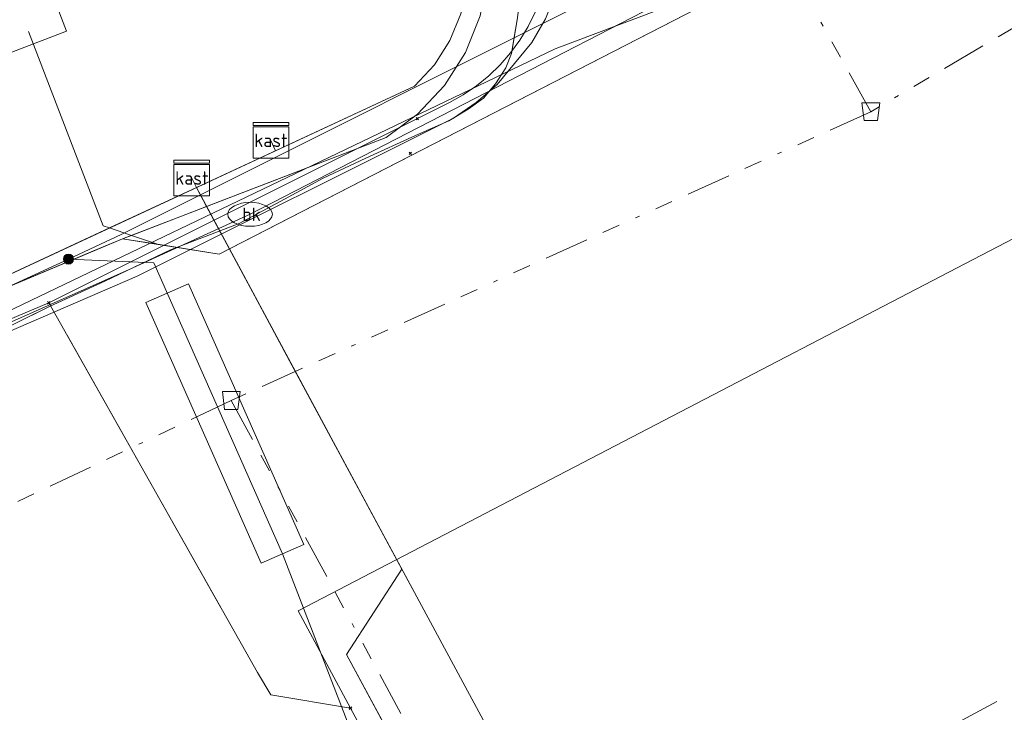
# Model space of a CAD drawing. Header units: metres. Extents: x 154975 to 155642, y 461260 to 461877.
# Tile 14 of 95: x 155240 to 155262, y 461385 to 461401. Entities that reach past the tile are written whole.
import ezdxf
from ezdxf.enums import TextEntityAlignment as Align
from ezdxf.lldxf.tags import DXFTag

# ---------------------------------------------------------------- set-up
doc = ezdxf.new("R2010")
doc.units = ezdxf.units.M
doc.linetypes.add('RI-OVERIG-SO', pattern=[17, 5, -2, 2, -2, 0, -2, 2, -2])
for name, color, linetype, lineweight, true_color in [('B-WE-KL-DATA-G', 3, 'KL-DATA-SO', 18, 0x00ff00), ('B-WE-KL-DATA_DUCT-G', 3, 'Continuous', 18, 0x00ff00), ('B-WE-KL-DATA_HULPSTUK-S', 3, 'Continuous', 18, 0x00ff00), ('B-WE-KL-DATA_KABELBED-G', 3, 'Continuous', 18, 0x00ff00), ('B-WE-KL-DATA_MANTELBUIS-G', 3, 'Continuous', 18, 0x00ff00), ('B-WE-KL-ET_LS-G', 1, 'KL-LS-SO', 18, 0xff0000), ('B-WE-KL-ET_LS_HULPSTUK-S', 1, 'Continuous', 18, 0xff0000), ('B-WE-KL-ET_LS_MANTELBUIS-G', 1, 'Continuous', 18, 0xff0000), ('B-WE-KL-ET_MS-G', 1, 'KL-MS-SO', 18, 0xff0000), ('B-WE-KL-GAS_LD-G', 30, 'KL-GAS_LD-SO', 18, 0xff7f00), ('B-WE-KL-GAS_LD_MANTELBUIS-G', 30, 'Continuous', 18, 0xff7f00), ('B-WE-KL-WATER-G', 5, 'KL-WATER-SO', 18, 0x0000ff), ('B-WE-KL-WATER-S', 5, 'Continuous', 18, 0x0000ff), ('B-WE-RI-VRIJVERVAL-G', 6, 'RI-OVERIG-SO', 18, 0xff00ff), ('B-WE-RI-VRIJVERVAL_HULPSTUK-S', 6, 'Continuous', 18, 0xff00ff)]:
    doc.layers.add(name, color=color, linetype=linetype, lineweight=lineweight, true_color=true_color)
doc.styles.add('NLCS-ISO', font='NLCS-ISO.ttf')
tags = doc.linetypes.add('KL-DATA-SO', pattern='A,4,-1,[101,NLCS.SHX,S=0.5,R=0,X=0,Y=0],-1,4,-1,["D",Standard,S=1,R=0,X=-0.25,Y=-0.5],-1.5', length=12.5).pattern_tags.tags
tags[18] = DXFTag(74, 10)
tags = doc.linetypes.add('KL-GAS_LD-SO', pattern='A,4,-1,[69,NLCS.SHX,S=0.5,R=0,X=0,Y=0],-1,4,-1,["L",Standard,S=1,R=0,X=0.25,Y=-0.5],-2', length=13).pattern_tags.tags
tags[18] = DXFTag(74, 10)
tags = doc.linetypes.add('KL-LS-SO', pattern='A,4,-1,[103,NLCS.SHX,S=0.75,R=0,X=0,Y=0],-1,4,-1,["L",Standard,S=1,R=0,X=0,Y=-0.5],-2', length=13).pattern_tags.tags
tags[18] = DXFTag(74, 10)
tags = doc.linetypes.add('KL-MS-SO', pattern='A,4,-1,[103,NLCS.SHX,S=0.75,R=0,X=0,Y=0],-1,4,-1,["M",Standard,S=1,R=0,X=0,Y=-0.5],-2', length=13).pattern_tags.tags
tags[18] = DXFTag(74, 10)
doc.linetypes.add('KL-WATER-SO', pattern='A,7,-0.5,[168,NLCS.SHX,S=0.75,R=0,X=0.75,Y=0],-2', length=9.5)

# ---------------------------------------------------------------- blocks, each defined once
blk = doc.blocks.new('SKL-WTB_HULP_MOF-SO')
at = {"linetype": 'ByBlock', "lineweight": 18}
h = blk.add_hatch(color=0, dxfattribs=at)
h.dxf.hatch_style = 1
h.paths.add_polyline_path([(-0.5625, 0, 1), (0.5625, 0, 1)])
at = {"color": 0, "linetype": 'ByBlock', "lineweight": 18}
blk.add_circle((0, 0), 0.5625, dxfattribs=at)
at = {"color": 0, "linetype": 'ByBlock', "lineweight": 18, "style": 'NLCS-ISO', "flags": 1}
for tag, p in [('TYPE', (1.5, 0)), ('LABEL', (1.5, -1.5)), ('OMSCHRIJVING', (1.5, -3))]:
    blk.add_attdef(tag, p, '', height=1, dxfattribs=at)
blk = doc.blocks.new('SKL-WTB_HULP_KAST-SO')
at = {"color": 0, "linetype": 'ByBlock', "lineweight": 18}
for points in [[(-2, 2), (2, 2), (2, 1.68), (-2, 1.68)], [(-2, 1.52), (2, 1.52), (2, -2), (-2, -2)]]:
    blk.add_lwpolyline(points, close=True, dxfattribs=at)
at = {"color": 0, "linetype": 'ByBlock', "lineweight": 18, "style": 'NLCS-ISO'}
blk.add_text('kast', height=1.5, dxfattribs=at).set_placement((0, 0), align=Align.MIDDLE_CENTER)
at = {"color": 0, "linetype": 'ByBlock', "lineweight": 18, "style": 'NLCS-ISO', "flags": 1}
for tag, p in [('TYPE', (2.5, 0)), ('LABEL', (2.5, -1.5)), ('OMSCHRIJVING', (2.5, -3))]:
    blk.add_attdef(tag, p, '', height=1, dxfattribs=at)
blk = doc.blocks.new('SKL-WATER_BRANDKRAAN_BRANDPUT-SO')
at = {"color": 0, "linetype": 'ByBlock', "lineweight": 18}
blk.add_ellipse((0, 0), major_axis=(2.5, 0), ratio=0.54, dxfattribs=at)
at = {"color": 0, "linetype": 'ByBlock', "lineweight": 18, "style": 'NLCS-ISO'}
blk.add_text('bk', height=1.5, dxfattribs=at).set_placement((0.16, 0), align=Align.MIDDLE_CENTER)
blk = doc.blocks.new('SKL-WTB_HULP_OVERIG-SO')
at = {"color": 0, "linetype": 'ByBlock', "lineweight": 18}
for points in [[(-0.14, 0.14), (0.14, -0.14)], [(0.14, 0.14), (-0.14, -0.14)]]:
    blk.add_lwpolyline(points, dxfattribs=at)
at = {"color": 0, "linetype": 'ByBlock', "lineweight": 18, "style": 'NLCS-ISO', "flags": 1}
for tag, p in [('TYPE', (1.5, 0)), ('LABEL', (1.5, -1.5)), ('OMSCHRIJVING', (1.5, -3))]:
    blk.add_attdef(tag, p, '', height=1, dxfattribs=at)
blk = doc.blocks.new('SRI-HULP_AFVOER_OPVANG-SO')
at = {"color": 0, "linetype": 'ByBlock', "lineweight": 18}
blk.add_lwpolyline([(-0.75, -1), (-1, 1), (1, 1), (0.75, -1)], close=True, dxfattribs=at)
at = {"color": 0, "linetype": 'ByBlock', "lineweight": 18, "style": 'NLCS-ISO', "flags": 1}
for tag, p in [('TYPE', (1.5, 0)), ('LABEL', (1.5, -1.5)), ('OMSCHRIJVING', (1.5, -3))]:
    blk.add_attdef(tag, p, '', height=1, dxfattribs=at)

msp = doc.modelspace()

# ---------------------------------------------------------------- linework, layer by layer
at = {"layer": 'B-WE-KL-DATA-G', "ltscale": 0.2, "flags": 128}
for points in [[(155434.314, 461541.146), (155434.973, 461540.394), (155435.001, 461540.478), (155424.441, 461533.579), (155431.911, 461522.11), (155431.92, 461522.052), (155431.924, 461521.993), (155431.924, 461521.934), (155431.92, 461521.876), (155431.911, 461521.818), (155431.909, 461521.808), (155431.885, 461521.719), (155431.851, 461521.634), (155431.807, 461521.553), (155431.754, 461521.479), (155431.691, 461521.41), (155422.162, 461514.98), (155418.972, 461512.613), (155412.045, 461507.474), (155408.899, 461506.302), (155399.268, 461500), (155370.732, 461481.328), (155317.736, 461446.614), (155301.594, 461436.457), (155303.395, 461433.076), (155303.63, 461432.571), (155303.924, 461431.496), (155303.98, 461430.941), (155303.973, 461430.383), (155303.801, 461429.378), (155303.428, 461428.429), (155303.172, 461427.988), (155302.838, 461427.534), (155302.456, 461427.121), (155302.03, 461426.754), (155301.068, 461426.173), (155265.795, 461407.386), (155264.508, 461406.831), (155263.831, 461406.644), (155263.14, 461406.52), (155262.44, 461406.46), (155261.856, 461406.459), (155260.695, 461406.59), (155259.568, 461406.897), (155259.156, 461407.041), (155258.937, 461407.052), (155258.721, 461407.021), (155258.514, 461406.949), (155252.392, 461404.513), (155252.217, 461404.369), (155252.071, 461404.193), (155251.961, 461403.993), (155251.89, 461403.776), (155251.861, 461403.549), (155251.871, 461403.034), (155251.742, 461402.015), (155251.604, 461401.519), (155251.419, 461401.04), (155251.111, 461400.506), (155250.327, 461399.557), (155249.86, 461399.154), (155249.351, 461398.806), (155242.245, 461395.256), (155232.635, 461391.099), (155227.033, 461388.782)], [(155077.299, 461350.494), (155079.422, 461350.703), (155080.141, 461350.712), (155081.124, 461350.793), (155084.299, 461351.148), (155085.855, 461351.318), (155086.463, 461351.416), (155087.113, 461351.64), (155087.759, 461351.794), (155088.906, 461351.93), (155089.354, 461351.943), (155089.798, 461351.903), (155090.432, 461351.842), (155091.087, 461351.872), (155093.732, 461352.262), (155095.27, 461352.42), (155097.062, 461352.621), (155099.428, 461352.965), (155102.076, 461353.334), (155104.165, 461353.599), (155106.143, 461353.907), (155107.285, 461354.114), (155109.663, 461354.454), (155111.757, 461354.763), (155114.393, 461355.2), (155115.143, 461355.347), (155117.364, 461355.737), (155119.63, 461356.124), (155121.344, 461356.417), (155123.131, 461356.758), (155124.378, 461357.009), (155125.473, 461357.205), (155126.867, 461357.501), (155129.562, 461358.021), (155131.631, 461358.409), (155133.414, 461358.808), (155134.896, 461359.129), (155137.198, 461359.631), (155139.811, 461360.148), (155142.126, 461360.792), (155143.024, 461361.197), (155143.581, 461361.224), (155144.386, 461361.215), (155149.162, 461362.302), (155150.087, 461362.5), (155150.763, 461362.696), (155151.504, 461362.897), (155152.329, 461363.087), (155153.261, 461363.321), (155154.318, 461363.649), (155156.183, 461364.165), (155156.592, 461364.43), (155156.737, 461364.661), (155156.827, 461364.85), (155157.066, 461365.521), (155157.353, 461366.261), (155157.991, 461368.09), (155158.2, 461368.721), (155158.212, 461368.904), (155158.171, 461369.054), (155158.085, 461369.241), (155157.329, 461370.737), (155157.25, 461370.948), (155157.242, 461371.153), (155157.295, 461371.36), (155157.412, 461371.489), (155157.624, 461371.632), (155157.846, 461371.739), (155165.429, 461375.924), (155165.668, 461375.976), (155165.779, 461375.989), (155165.985, 461375.92), (155166.159, 461375.849), (155166.294, 461375.741), (155166.333, 461375.689), (155166.493, 461375.479), (155166.524, 461375.416), (155166.676, 461375.113), (155167.191, 461374.216), (155167.477, 461373.657), (155167.988, 461372.654), (155168.088, 461372.5), (155168.256, 461372.115), (155168.529, 461371.732), (155168.899, 461371.385), (155169.377, 461371.061), (155170.031, 461370.724), (155170.557, 461370.432), (155171.07, 461370.239), (155171.704, 461369.913), (155172.142, 461369.646), (155172.521, 461369.517), (155172.991, 461369.41), (155173.58, 461369.437), (155174.887, 461369.667), (155177.363, 461370.458), (155180.516, 461371.296), (155183.105, 461372.215), (155186.464, 461373.407), (155189.821, 461374.423), (155192.467, 461375.316), (155195.342, 461376.317), (155197.807, 461377.233), (155200.261, 461378.039), (155203.81, 461379.334), (155207.335, 461380.772), (155210.593, 461381.992), (155213.003, 461382.914), (155216.033, 461384.118), (155219.147, 461385.329), (155222.007, 461386.524), (155223.171, 461387.01), (155224.706, 461387.625), (155225.988, 461388.189), (155227.532, 461388.878), (155229.025, 461389.528), (155231.173, 461390.428), (155232.566, 461391.057), (155234.777, 461392.059), (155237.275, 461393.177), (155238.667, 461393.775), (155240.282, 461394.571), (155241.519, 461395.145), (155242.993, 461395.849), (155244.536, 461396.438), (155245.553, 461396.984), (155246.424, 461397.458), (155247.382, 461397.908), (155248.494, 461398.412), (155249.242, 461398.742), (155249.676, 461399.007), (155250.025, 461399.253), (155250.295, 461399.578), (155250.525, 461399.938), (155250.655, 461400.255), (155250.789, 461401.058), (155250.869, 461401.768), (155250.833, 461402.162), (155250.563, 461402.77), (155250.084, 461403.611), (155250.067, 461403.907), (155250.055, 461404.347), (155250.09, 461404.668), (155250.163, 461404.998), (155250.375, 461405.659), (155250.571, 461406.021), (155250.805, 461406.376), (155257.17, 461410.222), (155257.179, 461410.227), (155257.374, 461410.305), (155257.479, 461410.347), (155257.694, 461410.387), (155257.846, 461410.337), (155258.111, 461410.122), (155258.748, 461408.862), (155259.583, 461407.284), (155259.851, 461406.925), (155259.989, 461406.868), (155262.931, 461406.402), (155263.623, 461406.373), (155264.111, 461406.413), (155264.449, 461406.469), (155264.703, 461406.562), (155267.418, 461408.026), (155268.332, 461408.519), (155269.506, 461409.253), (155270.527, 461409.973), (155272.346, 461410.93), (155272.983, 461411.035), (155281.219, 461415.417), (155293.964, 461422.154), (155294.771, 461422.635), (155295.408, 461422.969), (155297.342, 461423.781), (155315.616, 461441.643), (155316.168, 461442.229), (155316.788, 461442.962), (155318.823, 461445.219), (155319.312, 461445.822), (155319.759, 461446.874), (155320.092, 461447.72), (155328.53, 461453.285), (155329.854, 461454.154), (155331.103, 461454.973), (155339.441, 461460.443), (155342.244, 461462.273), (155348.831, 461466.574), (155352.793, 461469.161), (155354.84, 461470.497), (155355.253, 461471.029), (155355.875, 461471.384), (155356.217, 461471.447), (155357.036, 461471.919), (155357.907, 461472.497), (155358.802, 461473.153), (155360.043, 461473.889), (155360.356, 461474.137), (155377.248, 461485.345), (155377.918, 461485.583), (155379.28, 461486.518), (155382.893, 461488.852), (155384.062, 461489.608), (155389.008, 461492.859), (155390.947, 461494.133), (155395.289, 461496.956), (155401.557, 461501.032), (155407.89, 461505.131), (155411.335, 461507.361), (155411.978, 461507.611), (155413.571, 461507.893), (155415.493, 461509.037), (155420.374, 461512.245), (155420.894, 461512.152), (155422.035, 461512.234), (155444.268, 461525.577), (155445.232, 461526.491), (155445.706, 461526.599), (155445.981, 461526.593), (155446.257, 461526.526), (155446.554, 461526.25), (155447.427, 461525.175), (155448.143, 461524.306), (155448.642, 461523.723), (155449.157, 461523.176), (155449.993, 461522.165), (155451.486, 461520.595), (155453.151, 461518.983), (155454.722, 461517.176), (155456.23, 461515.366), (155457.167, 461514.121), (155459.015, 461511.794), (155461.257, 461509.022), (155463.601, 461506.061), (155467.359, 461501.311), (155470.788, 461497.058), (155472.954, 461494.336), (155475.237, 461491.496), (155475.817, 461490.737), (155476.388, 461489.969), (155478.46, 461487.381), (155479.767, 461485.663), (155480.829, 461484.229), (155481.745, 461483.106), (155482.438, 461482.226), (155483.637, 461480.658), (155485.017, 461478.923), (155486.494, 461477.039), (155487.641, 461475.708), (155488.531, 461474.658), (155490.117, 461472.938), (155491.707, 461471.195), (155492.655, 461470.196), (155493.796, 461468.999), (155495.445, 461467.211), (155497.385, 461465.175), (155498.14, 461464.383), (155499.592, 461462.844), (155500.434, 461461.959), (155501.395, 461460.881), (155502.248, 461459.895), (155503.013, 461458.939), (155503.66, 461458.16), (155504.526, 461457.115), (155507.303, 461453.581), (155508.173, 461452.516), (155508.263, 461452.066), (155508.476, 461451.799), (155509.283, 461450.547), (155544.6, 461394.515), (155544.828, 461394.114), (155545.038, 461393.969), (155545.284, 461393.955), (155545.459, 461394.044), (155545.735, 461394.232), (155545.876, 461394.488), (155545.953, 461394.939), (155546.152, 461395.278), (155546.256, 461395.473), (155546.452, 461395.733), (155546.652, 461395.966), (155547.621, 461396.554), (155584.621, 461415.895), (155585.682, 461416.057), (155586.933, 461416.23), (155587.777, 461416.426), (155588.337, 461416.564), (155589.201, 461416.779), (155589.879, 461416.913), (155590.547, 461416.885), (155591.192, 461416.844), (155591.636, 461416.816), (155591.994, 461416.794), (155592.421, 461416.848), (155592.813, 461416.939), (155593.07, 461417.002), (155594.641, 461417.812), (155595.924, 461418.432), (155596.074, 461418.377), (155596.277, 461418.198), (155596.475, 461417.918), (155596.638, 461417.611), (155600.008, 461411.858), (155600.311, 461411.8), (155600.608, 461411.857), (155600.983, 461411.992), (155602.369, 461412.782), (155604.026, 461413.744), (155604.827, 461414.171), (155606.114, 461414.954), (155608.155, 461416.099), (155614.895, 461419.934), (155621.706, 461423.799), (155622.876, 461424.385), (155625.881, 461426.142), (155631.474, 461429.345)], [(155196.296, 461495.081), (155196.73, 461495.33), (155197.269, 461494.391), (155202.548, 461486.423), (155234.601, 461430.344), (155243.897, 461413.542), (155248.127, 461406.413), (155249.564, 461403.085), (155249.666, 461402.442), (155249.65, 461401.79), (155249.517, 461401.152), (155249.271, 461400.549), (155248.92, 461400), (155248.475, 461399.524), (155235.94, 461393.69), (155221.815, 461387.337), (155211.339, 461383.087), (155207.719, 461381.688), (155207.284, 461381.505), (155206.964, 461381.397), (155200.666, 461378.963), (155184.729, 461373.678), (155184.667, 461373.838), (155181.162, 461372.65), (155178.217, 461371.519), (155176.178, 461370.843), (155174.597, 461370.661), (155173.271, 461370.772), (155171.724, 461371.158), (155170.177, 461371.656), (155169.349, 461372.209), (155168.375, 461373.31), (155167.499, 461374.823), (155157.538, 461370.803), (155158.183, 461369.45), (155158.336, 461368.896), (155158.39, 461368.323), (155158.344, 461367.749), (155158.199, 461367.192), (155157.959, 461366.669), (155157.631, 461366.196), (155157.227, 461365.787), (155156.757, 461365.454), (155155.873, 461365.099), (155135.952, 461360.402), (155133.441, 461359.928), (155133.419, 461360.058), (155115.129, 461356.532), (155115.134, 461356.5), (155091.163, 461353.038), (155078.469, 461351.785), (155076.901, 461351.688)], [(155245.249, 461398.306), (155245.357, 461398.073), (155248.475, 461399.524), (155248.92, 461400), (155249.271, 461400.549), (155249.517, 461401.152), (155249.65, 461401.79), (155249.666, 461402.442), (155249.564, 461403.085), (155248.127, 461406.413), (155243.897, 461413.542), (155234.601, 461430.344), (155202.548, 461486.423), (155197.269, 461494.391), (155196.73, 461495.33), (155196.296, 461495.081)], [(155134.816, 461445.676), (155161.237, 461397.207), (155174.178, 461375.212), (155240.664, 461400.76), (155236.797, 461410.819), (155234.625, 461419.024), (155199.21, 461480.979)], [(155243.474, 461397.459), (155243.576, 461397.244), (155244.317, 461395.866), (155271.235, 461409.717), (155272.537, 461411.317), (155272.49, 461411.405), (155297.702, 461424.833), (155295.54, 461428.893)], [(155243.474, 461397.459), (155243.576, 461397.244), (155244.317, 461395.866), (155271.235, 461409.717), (155272.537, 461411.317), (155272.49, 461411.405), (155297.702, 461424.833), (155295.54, 461428.893)], [(155243.474, 461397.459), (155243.576, 461397.244), (155244.317, 461395.866), (155271.235, 461409.717), (155272.537, 461411.317), (155272.49, 461411.405), (155297.702, 461424.833), (155295.54, 461428.893)], [(155243.474, 461397.459), (155243.576, 461397.244), (155244.317, 461395.866), (155271.235, 461409.717), (155272.537, 461411.317), (155272.49, 461411.405), (155292.339, 461421.976), (155290.176, 461426.036)], [(155243.474, 461397.459), (155243.576, 461397.244), (155244.317, 461395.866), (155271.235, 461409.717), (155272.537, 461411.317), (155272.49, 461411.405), (155292.339, 461421.976), (155290.176, 461426.036)], [(155285.389, 461423.487), (155287.551, 461419.427), (155272.49, 461411.405), (155272.537, 461411.317), (155271.235, 461409.717), (155244.317, 461395.866), (155243.576, 461397.244), (155243.474, 461397.459)], [(155281.091, 461421.197), (155283.253, 461417.137), (155272.49, 461411.405), (155272.537, 461411.317), (155271.235, 461409.717), (155244.317, 461395.866), (155243.576, 461397.244), (155243.474, 461397.459)], [(155281.091, 461421.197), (155283.253, 461417.137), (155272.49, 461411.405), (155272.537, 461411.317), (155271.235, 461409.717), (155244.317, 461395.866), (155243.576, 461397.244), (155243.474, 461397.459)], [(155281.091, 461421.197), (155283.253, 461417.137), (155272.49, 461411.405), (155272.537, 461411.317), (155271.235, 461409.717), (155244.317, 461395.866), (155243.576, 461397.244), (155243.474, 461397.459)], [(155275.951, 461418.459), (155278.113, 461414.4), (155272.49, 461411.405), (155272.537, 461411.317), (155271.235, 461409.717), (155244.317, 461395.866), (155243.576, 461397.244), (155243.474, 461397.459)], [(155275.951, 461418.459), (155278.113, 461414.4), (155272.49, 461411.405), (155272.537, 461411.317), (155271.235, 461409.717), (155244.317, 461395.866), (155243.576, 461397.244), (155243.474, 461397.459)], [(155275.951, 461418.459), (155278.113, 461414.4), (155272.49, 461411.405), (155272.537, 461411.317), (155271.235, 461409.717), (155244.317, 461395.866), (155243.576, 461397.244), (155243.474, 461397.459)], [(155266.079, 461413.202), (155268.236, 461409.139), (155264.368, 461407.079), (155263.283, 461406.759), (155261.844, 461406.727), (155260.602, 461407.119), (155259.719, 461407.544), (155258.804, 461408.493), (155257.772, 461409.691), (155257.539, 461410.137), (155248.645, 461405.214), (155249.564, 461403.085), (155249.666, 461402.442), (155249.65, 461401.79), (155249.517, 461401.152), (155249.271, 461400.549), (155248.92, 461400), (155248.475, 461399.524), (155243.576, 461397.244), (155243.474, 461397.459)], [(155266.079, 461413.202), (155268.236, 461409.139), (155264.368, 461407.079), (155263.283, 461406.759), (155261.844, 461406.727), (155260.602, 461407.119), (155259.719, 461407.544), (155258.804, 461408.493), (155257.772, 461409.691), (155257.539, 461410.137), (155248.645, 461405.214), (155249.564, 461403.085), (155249.666, 461402.442), (155249.65, 461401.79), (155249.517, 461401.152), (155249.271, 461400.549), (155248.92, 461400), (155248.475, 461399.524), (155243.576, 461397.244), (155243.474, 461397.459)], [(155266.079, 461413.202), (155268.236, 461409.139), (155264.368, 461407.079), (155263.283, 461406.759), (155261.844, 461406.727), (155260.602, 461407.119), (155259.719, 461407.544), (155258.804, 461408.493), (155257.772, 461409.691), (155257.539, 461410.137), (155248.645, 461405.214), (155249.564, 461403.085), (155249.666, 461402.442), (155249.65, 461401.79), (155249.517, 461401.152), (155249.271, 461400.549), (155248.92, 461400), (155248.475, 461399.524), (155243.576, 461397.244), (155243.474, 461397.459)], [(155249.416, 461404.341), (155250.084, 461403.611), (155250.563, 461402.77), (155250.833, 461402.162), (155250.869, 461401.768), (155250.789, 461401.058), (155250.707, 461400.583), (155250.655, 461400.255), (155250.525, 461399.938), (155250.295, 461399.578), (155250.025, 461399.253), (155249.676, 461399.007), (155249.242, 461398.742), (155248.494, 461398.412), (155247.382, 461397.908), (155246.424, 461397.458), (155245.553, 461396.984), (155244.536, 461396.438), (155242.993, 461395.849), (155241.519, 461395.145), (155240.282, 461394.571), (155238.667, 461393.775), (155237.275, 461393.177), (155234.777, 461392.059), (155232.566, 461391.057), (155231.173, 461390.428), (155229.025, 461389.528), (155227.532, 461388.878), (155225.988, 461388.189), (155224.706, 461387.625), (155223.171, 461387.01), (155222.007, 461386.524)], [(155166.524, 461375.416), (155166.676, 461375.113), (155167.191, 461374.216), (155167.477, 461373.657), (155167.988, 461372.654), (155168.088, 461372.5), (155168.256, 461372.115), (155168.529, 461371.732), (155168.899, 461371.385), (155169.377, 461371.061), (155170.031, 461370.724), (155170.557, 461370.432), (155171.07, 461370.239), (155171.704, 461369.913), (155172.142, 461369.646), (155172.521, 461369.517), (155172.991, 461369.41), (155173.58, 461369.437), (155174.887, 461369.667), (155177.363, 461370.458), (155180.516, 461371.296), (155183.105, 461372.215), (155186.464, 461373.407), (155189.821, 461374.423), (155192.467, 461375.316), (155195.342, 461376.317), (155197.807, 461377.233), (155200.261, 461378.039), (155203.81, 461379.334), (155207.335, 461380.772), (155210.593, 461381.992), (155213.003, 461382.914), (155216.033, 461384.118), (155219.147, 461385.329), (155222.007, 461386.524), (155223.171, 461387.01), (155224.706, 461387.625), (155225.988, 461388.189), (155227.532, 461388.878), (155229.025, 461389.528), (155231.173, 461390.428), (155232.566, 461391.057), (155234.777, 461392.059), (155237.275, 461393.177), (155238.667, 461393.775), (155240.282, 461394.571), (155241.519, 461395.145), (155242.993, 461395.849), (155244.536, 461396.438), (155245.553, 461396.984), (155246.424, 461397.458), (155247.382, 461397.908), (155248.494, 461398.412), (155249.242, 461398.742), (155249.676, 461399.007), (155250.025, 461399.253), (155250.295, 461399.578), (155250.525, 461399.938), (155250.655, 461400.255), (155250.707, 461400.583), (155250.789, 461401.058), (155250.869, 461401.768), (155250.833, 461402.162), (155250.563, 461402.77), (155250.084, 461403.611)], [(155239.808, 461400.752), (155241.486, 461396.386), (155241.628, 461396.338), (155243.576, 461397.244), (155243.474, 461397.459)], [(155143.551, 461291.176), (155144.569, 461287.204), (155149.143, 461288.377), (155139.068, 461327.677), (155138.686, 461329.038), (155133.614, 461349.639), (155131.604, 461359.581), (155135.952, 461360.402), (155155.873, 461365.099), (155156.757, 461365.454), (155157.227, 461365.787), (155157.631, 461366.196), (155157.959, 461366.669), (155158.199, 461367.192), (155158.344, 461367.749), (155158.39, 461368.323), (155158.336, 461368.896), (155158.183, 461369.45), (155157.538, 461370.803), (155167.499, 461374.823), (155168.375, 461373.31), (155169.349, 461372.209), (155170.177, 461371.656), (155171.724, 461371.158), (155173.271, 461370.772), (155174.597, 461370.661), (155176.178, 461370.843), (155178.217, 461371.519), (155181.162, 461372.65), (155184.667, 461373.838), (155184.729, 461373.678), (155200.666, 461378.963), (155206.964, 461381.397), (155207.284, 461381.505), (155207.719, 461381.688), (155211.339, 461383.087), (155221.815, 461387.337), (155235.94, 461393.69), (155245.357, 461398.073), (155245.249, 461398.306)], [(155245.249, 461398.306), (155245.357, 461398.073), (155237.354, 461394.348)], [(155245.249, 461398.306), (155245.357, 461398.073), (155243.576, 461397.244), (155243.474, 461397.459)], [(155243.474, 461397.459), (155243.576, 461397.244), (155235.94, 461393.69), (155221.815, 461387.337), (155211.339, 461383.087), (155207.719, 461381.688), (155207.284, 461381.505), (155206.964, 461381.397), (155200.666, 461378.963), (155184.729, 461373.678), (155184.667, 461373.838), (155181.162, 461372.65), (155179.296, 461377.509)], [(155243.474, 461397.459), (155243.576, 461397.244), (155235.94, 461393.69), (155221.815, 461387.337), (155211.339, 461383.087), (155207.719, 461381.688), (155207.284, 461381.505), (155206.964, 461381.397), (155200.666, 461378.963), (155184.729, 461373.678), (155184.667, 461373.838), (155181.162, 461372.65), (155179.296, 461377.509)], [(155243.474, 461397.459), (155243.576, 461397.244), (155235.94, 461393.69), (155221.815, 461387.337), (155211.339, 461383.087), (155207.719, 461381.688), (155207.284, 461381.505), (155206.964, 461381.397), (155200.666, 461378.963), (155184.729, 461373.678), (155182.748, 461378.835)], [(155243.474, 461397.459), (155243.576, 461397.244), (155235.94, 461393.69), (155221.815, 461387.337), (155211.339, 461383.087), (155207.719, 461381.688), (155207.284, 461381.505), (155206.964, 461381.397), (155200.666, 461378.963), (155184.729, 461373.678), (155182.748, 461378.835)], [(155243.474, 461397.459), (155243.576, 461397.244), (155235.94, 461393.69), (155221.815, 461387.337), (155211.339, 461383.087), (155207.719, 461381.688), (155207.284, 461381.505), (155206.964, 461381.397), (155200.666, 461378.963), (155184.729, 461373.678), (155182.748, 461378.835)], [(155243.474, 461397.459), (155243.576, 461397.244), (155235.94, 461393.69), (155221.815, 461387.337), (155211.339, 461383.087), (155207.719, 461381.688), (155207.284, 461381.505), (155206.964, 461381.397), (155200.666, 461378.963), (155193.228, 461376.496), (155191.041, 461382.015)], [(155243.474, 461397.459), (155243.576, 461397.244), (155235.94, 461393.69), (155221.815, 461387.337), (155211.339, 461383.087), (155207.719, 461381.688), (155207.284, 461381.505), (155206.964, 461381.397), (155200.666, 461378.963), (155193.228, 461376.496), (155191.041, 461382.015)], [(155243.474, 461397.459), (155243.576, 461397.244), (155235.94, 461393.69), (155221.815, 461387.337), (155211.339, 461383.087), (155207.719, 461381.688), (155207.284, 461381.505), (155206.964, 461381.397), (155200.666, 461378.963), (155193.228, 461376.496), (155191.041, 461382.015)], [(155243.474, 461397.459), (155243.576, 461397.244), (155235.94, 461393.69), (155221.815, 461387.337), (155211.339, 461383.087), (155207.719, 461381.688), (155207.284, 461381.505), (155206.964, 461381.397), (155200.666, 461378.963), (155193.228, 461376.496), (155191.041, 461382.015)], [(155243.474, 461397.459), (155243.576, 461397.244), (155235.94, 461393.69), (155221.815, 461387.337), (155211.339, 461383.087), (155207.719, 461381.688), (155207.284, 461381.505), (155206.964, 461381.397), (155200.666, 461378.963), (155198.983, 461378.405), (155196.752, 461384.214)], [(155243.474, 461397.459), (155243.576, 461397.244), (155235.94, 461393.69), (155221.815, 461387.337), (155211.339, 461383.087), (155207.719, 461381.688), (155207.284, 461381.505), (155206.964, 461381.397), (155200.666, 461378.963), (155198.983, 461378.405), (155196.752, 461384.214)], [(155243.474, 461397.459), (155243.576, 461397.244), (155235.94, 461393.69), (155221.815, 461387.337), (155211.339, 461383.087), (155207.719, 461381.688), (155207.284, 461381.505), (155206.964, 461381.397), (155203.589, 461380.093), (155201.333, 461385.968)], [(155243.474, 461397.459), (155243.576, 461397.244), (155235.94, 461393.69), (155221.815, 461387.337), (155211.339, 461383.087), (155207.719, 461381.688), (155207.284, 461381.505), (155206.964, 461381.397), (155203.589, 461380.093), (155201.333, 461385.968)], [(155243.474, 461397.459), (155243.576, 461397.244), (155235.94, 461393.69), (155221.815, 461387.337), (155211.339, 461383.087), (155207.719, 461381.688), (155207.284, 461381.505), (155206.964, 461381.397), (155203.589, 461380.093), (155201.333, 461385.968)], [(155243.474, 461397.459), (155243.576, 461397.244), (155235.94, 461393.69), (155221.815, 461387.337), (155211.339, 461383.087), (155207.719, 461381.688), (155207.284, 461381.505), (155206.964, 461381.397), (155203.589, 461380.093), (155201.333, 461385.968)], [(155243.474, 461397.459), (155243.576, 461397.244), (155235.94, 461393.69), (155221.815, 461387.337), (155211.339, 461383.087), (155207.719, 461381.688), (155207.284, 461381.505), (155206.964, 461381.397), (155203.589, 461380.093), (155201.333, 461385.968)], [(155243.474, 461397.459), (155243.576, 461397.244), (155235.94, 461393.69), (155221.815, 461387.337), (155211.339, 461383.087), (155207.719, 461381.688), (155207.284, 461381.505), (155206.964, 461381.397), (155203.589, 461380.093), (155201.333, 461385.968)], [(155243.474, 461397.459), (155243.576, 461397.244), (155235.94, 461393.69), (155221.815, 461387.337), (155211.339, 461383.087), (155207.719, 461381.688), (155207.284, 461381.505), (155206.964, 461381.397), (155203.589, 461380.093), (155201.333, 461385.968)], [(155243.474, 461397.459), (155243.576, 461397.244), (155235.94, 461393.69), (155221.815, 461387.337), (155211.339, 461383.087), (155207.719, 461381.688), (155207.284, 461381.505), (155206.964, 461381.397), (155203.589, 461380.093), (155201.333, 461385.968)], [(155243.474, 461397.459), (155243.576, 461397.244), (155235.94, 461393.69), (155227.67, 461389.97), (155221.815, 461387.337), (155213.209, 461383.846), (155213.142, 461384.01), (155210.968, 461389.669)], [(155243.474, 461397.459), (155243.576, 461397.244), (155235.94, 461393.69), (155227.67, 461389.97), (155221.815, 461387.337), (155213.209, 461383.846), (155213.142, 461384.01), (155210.968, 461389.669)], [(155243.474, 461397.459), (155243.576, 461397.244), (155235.94, 461393.69), (155227.67, 461389.97), (155221.815, 461387.337), (155213.209, 461383.846), (155213.142, 461384.01), (155210.968, 461389.669)], [(155243.474, 461397.459), (155243.576, 461397.244), (155235.94, 461393.69), (155227.67, 461389.97), (155221.815, 461387.337), (155213.209, 461383.846), (155213.142, 461384.01), (155210.968, 461389.669)], [(155225.622, 461395.303), (155227.67, 461389.97), (155235.94, 461393.69), (155243.576, 461397.244), (155243.474, 461397.459)], [(155225.622, 461395.303), (155227.67, 461389.97), (155235.94, 461393.69), (155243.576, 461397.244), (155243.474, 461397.459)], [(155225.622, 461395.303), (155227.67, 461389.97), (155235.94, 461393.69), (155243.576, 461397.244), (155243.474, 461397.459)], [(155243.474, 461397.459), (155243.576, 461397.244), (155244.051, 461396.359), (155248.193, 461388.667), (155246.95, 461386.756), (155249.084, 461382.791), (155247.674, 461382.033), (155246.535, 461384.149), (155245.567, 461383.628)], [(155076.901, 461351.688), (155078.469, 461351.785), (155091.163, 461353.038), (155115.134, 461356.5), (155115.129, 461356.532), (155133.419, 461360.058), (155133.441, 461359.928), (155135.952, 461360.402), (155155.873, 461365.099), (155156.757, 461365.454), (155157.227, 461365.787), (155157.631, 461366.196), (155157.959, 461366.669), (155158.199, 461367.192), (155158.344, 461367.749), (155158.39, 461368.323), (155158.336, 461368.896), (155158.183, 461369.45), (155157.538, 461370.803), (155167.499, 461374.823), (155168.375, 461373.31), (155169.349, 461372.209), (155170.177, 461371.656), (155171.724, 461371.158), (155173.271, 461370.772), (155174.597, 461370.661), (155176.178, 461370.843), (155178.217, 461371.519), (155181.162, 461372.65), (155184.667, 461373.838), (155184.729, 461373.678), (155200.666, 461378.963), (155206.964, 461381.397), (155207.284, 461381.505), (155207.719, 461381.688), (155211.339, 461383.087), (155221.815, 461387.337), (155231.938, 461391.89), (155241.921, 461396.095), (155244.089, 461395.749), (155244.317, 461395.866), (155248.193, 461388.667), (155246.95, 461386.756), (155249.699, 461381.649), (155249.237, 461379.13), (155253.967, 461370.288), (155253.776, 461370.187), (155257.664, 461363.193), (155257.74, 461363.234), (155257.856, 461363.016), (155257.784, 461362.977), (155260.281, 461358.483), (155263.542, 461352.388), (155271.703, 461336.63), (155276.155, 461328.348), (155259.827, 461320.149), (155260.03, 461319.745), (155240.639, 461309.508), (155219.161, 461298.934), (155219.194, 461298.87)], [(155157.082, 461394.586), (155156.351, 461394.462), (155159.931, 461387.896), (155168.375, 461373.31), (155169.349, 461372.209), (155170.177, 461371.656), (155171.724, 461371.158), (155173.271, 461370.772), (155174.597, 461370.661), (155176.178, 461370.843), (155178.217, 461371.519), (155181.162, 461372.65), (155184.667, 461373.838), (155184.729, 461373.678), (155200.666, 461378.963), (155206.964, 461381.397), (155207.284, 461381.505), (155207.719, 461381.688), (155211.339, 461383.087), (155221.815, 461387.337), (155231.938, 461391.89), (155241.921, 461396.095), (155242.707, 461395.97)]]:
    msp.add_lwpolyline(points, dxfattribs=at)
at = {"layer": 'B-WE-KL-DATA_DUCT-G', "ltscale": 0.2, "flags": 128}
for points in [[(155195.947, 461496.298), (155196.295, 461495.587), (155196.518, 461495.699), (155197.066, 461496.014), (155232.815, 461433.468), (155234.768, 461430.042), (155235.457, 461429.261), (155249.708, 461404.547), (155250.005, 461403.716), (155250.146, 461402.846), (155250.128, 461401.964), (155249.95, 461401.1), (155249.619, 461400.283), (155249.146, 461399.539), (155248.545, 461398.893), (155247.839, 461398.367), (155241.921, 461396.095), (155240.72, 461395.589)], [(155151.392, 461363.02), (155179.502, 461370.834), (155180.135, 461372.256), (155181.162, 461372.65), (155184.667, 461373.838), (155184.729, 461373.678), (155200.666, 461378.963), (155203.589, 461380.093), (155213.209, 461383.846), (155221.815, 461387.337), (155231.938, 461391.89), (155241.921, 461396.095), (155247.839, 461398.367), (155248.545, 461398.893), (155249.146, 461399.539), (155249.619, 461400.283), (155249.95, 461401.1), (155250.128, 461401.964), (155250.146, 461402.846), (155250.005, 461403.716), (155249.708, 461404.547), (155235.457, 461429.261), (155222.264, 461452.331), (155204.229, 461483.886)], [(155151.392, 461363.02), (155179.502, 461370.834), (155180.135, 461372.256), (155181.162, 461372.65), (155184.667, 461373.838), (155184.729, 461373.678), (155200.666, 461378.963), (155203.589, 461380.093), (155213.209, 461383.846), (155221.815, 461387.337), (155231.938, 461391.89), (155241.921, 461396.095), (155247.839, 461398.367), (155248.545, 461398.893), (155249.146, 461399.539), (155249.619, 461400.283), (155249.95, 461401.1), (155250.128, 461401.964), (155250.146, 461402.846), (155250.005, 461403.716), (155249.708, 461404.547), (155235.457, 461429.261), (155222.264, 461452.331), (155204.229, 461483.886)], [(155151.392, 461363.02), (155179.502, 461370.834), (155180.135, 461372.256), (155181.162, 461372.65), (155184.667, 461373.838), (155184.729, 461373.678), (155200.666, 461378.963), (155203.589, 461380.093), (155213.209, 461383.846), (155221.815, 461387.337), (155231.938, 461391.89), (155241.921, 461396.095), (155247.839, 461398.367), (155248.545, 461398.893), (155249.146, 461399.539), (155249.619, 461400.283), (155249.95, 461401.1), (155250.128, 461401.964), (155250.146, 461402.846), (155250.005, 461403.716), (155249.708, 461404.547), (155235.457, 461429.261), (155222.264, 461452.331), (155204.229, 461483.886)], [(155151.392, 461363.02), (155179.502, 461370.834), (155180.135, 461372.256), (155181.162, 461372.65), (155184.667, 461373.838), (155184.729, 461373.678), (155200.666, 461378.963), (155203.589, 461380.093), (155213.209, 461383.846), (155221.815, 461387.337), (155231.938, 461391.89), (155241.921, 461396.095), (155247.839, 461398.367), (155248.545, 461398.893), (155249.146, 461399.539), (155249.619, 461400.283), (155249.95, 461401.1), (155250.128, 461401.964), (155250.146, 461402.846), (155250.005, 461403.716), (155249.708, 461404.547), (155235.457, 461429.261), (155222.264, 461452.331), (155204.229, 461483.886)], [(155151.392, 461363.02), (155179.502, 461370.834), (155180.135, 461372.256), (155181.162, 461372.65), (155184.667, 461373.838), (155184.729, 461373.678), (155200.666, 461378.963), (155203.589, 461380.093), (155213.209, 461383.846), (155221.815, 461387.337), (155231.938, 461391.89), (155241.921, 461396.095), (155247.839, 461398.367), (155248.545, 461398.893), (155249.146, 461399.539), (155249.619, 461400.283), (155249.95, 461401.1), (155250.128, 461401.964), (155250.146, 461402.846), (155250.005, 461403.716), (155249.708, 461404.547), (155235.457, 461429.261), (155222.264, 461452.331), (155204.229, 461483.886)], [(155204.229, 461483.886), (155222.264, 461452.331), (155235.457, 461429.261), (155249.708, 461404.547), (155250.005, 461403.716), (155250.146, 461402.846), (155250.128, 461401.964), (155249.95, 461401.1), (155249.619, 461400.283), (155249.146, 461399.539), (155248.545, 461398.893), (155247.839, 461398.367), (155241.921, 461396.095), (155231.938, 461391.89), (155221.815, 461387.337), (155213.209, 461383.846), (155203.589, 461380.093), (155200.666, 461378.963), (155184.729, 461373.678), (155184.667, 461373.838), (155181.162, 461372.65), (155180.135, 461372.256), (155179.502, 461370.834), (155151.392, 461363.02)], [(155204.229, 461483.886), (155222.264, 461452.331), (155235.457, 461429.261), (155249.708, 461404.547), (155250.005, 461403.716), (155250.146, 461402.846), (155250.128, 461401.964), (155249.95, 461401.1), (155249.619, 461400.283), (155249.146, 461399.539), (155248.545, 461398.893), (155247.839, 461398.367), (155241.921, 461396.095), (155231.938, 461391.89), (155221.815, 461387.337), (155213.209, 461383.846), (155203.589, 461380.093), (155200.666, 461378.963), (155184.729, 461373.678), (155184.667, 461373.838), (155181.162, 461372.65), (155180.135, 461372.256), (155179.502, 461370.834), (155151.392, 461363.02)], [(155151.392, 461363.02), (155179.502, 461370.834), (155180.135, 461372.256), (155181.162, 461372.65), (155184.667, 461373.838), (155184.729, 461373.678), (155200.666, 461378.963), (155203.589, 461380.093), (155213.209, 461383.846), (155221.815, 461387.337), (155231.938, 461391.89), (155241.921, 461396.095), (155242.118, 461396.171), (155242.707, 461395.97), (155244.089, 461395.749), (155271.235, 461409.717), (155272.537, 461411.317), (155301.809, 461426.907)], [(155151.392, 461363.02), (155179.502, 461370.834), (155180.135, 461372.256), (155181.162, 461372.65), (155184.667, 461373.838), (155184.729, 461373.678), (155200.666, 461378.963), (155203.589, 461380.093), (155213.209, 461383.846), (155221.815, 461387.337), (155231.938, 461391.89), (155241.921, 461396.095), (155242.118, 461396.171), (155242.707, 461395.97), (155244.089, 461395.749), (155271.235, 461409.717), (155272.537, 461411.317), (155301.809, 461426.907)], [(155151.392, 461363.02), (155179.502, 461370.834), (155180.135, 461372.256), (155181.162, 461372.65), (155184.667, 461373.838), (155184.729, 461373.678), (155200.666, 461378.963), (155203.589, 461380.093), (155213.209, 461383.846), (155221.815, 461387.337), (155231.938, 461391.89), (155241.921, 461396.095), (155242.118, 461396.171), (155242.707, 461395.97), (155244.089, 461395.749), (155271.235, 461409.717), (155272.537, 461411.317), (155301.809, 461426.907)], [(155151.392, 461363.02), (155179.502, 461370.834), (155180.135, 461372.256), (155181.162, 461372.65), (155184.667, 461373.838), (155184.729, 461373.678), (155200.666, 461378.963), (155203.589, 461380.093), (155213.209, 461383.846), (155221.815, 461387.337), (155231.938, 461391.89), (155241.921, 461396.095), (155242.118, 461396.171), (155242.707, 461395.97), (155244.089, 461395.749), (155271.235, 461409.717), (155272.537, 461411.317), (155301.809, 461426.907)], [(155151.392, 461363.02), (155179.502, 461370.834), (155180.135, 461372.256), (155181.162, 461372.65), (155184.667, 461373.838), (155184.729, 461373.678), (155200.666, 461378.963), (155203.589, 461380.093), (155213.209, 461383.846), (155221.815, 461387.337), (155231.938, 461391.89), (155241.921, 461396.095), (155242.118, 461396.171), (155242.707, 461395.97), (155244.089, 461395.749), (155271.235, 461409.717), (155272.537, 461411.317), (155301.809, 461426.907)], [(155151.392, 461363.02), (155179.502, 461370.834), (155180.135, 461372.256), (155181.162, 461372.65), (155184.667, 461373.838), (155184.729, 461373.678), (155200.666, 461378.963), (155203.589, 461380.093), (155213.209, 461383.846), (155221.815, 461387.337), (155231.938, 461391.89), (155241.921, 461396.095), (155242.118, 461396.171), (155242.707, 461395.97), (155244.089, 461395.749), (155271.235, 461409.717), (155272.537, 461411.317), (155301.809, 461426.907)], [(155241.269, 461395.82), (155241.921, 461396.095), (155244.089, 461395.749), (155271.235, 461409.717), (155272.203, 461410.906)], [(155151.392, 461363.02), (155179.502, 461370.834), (155180.135, 461372.256), (155181.162, 461372.65), (155184.667, 461373.838), (155184.729, 461373.678), (155200.666, 461378.963), (155203.589, 461380.093), (155213.209, 461383.846), (155221.815, 461387.337), (155231.938, 461391.89), (155241.921, 461396.095), (155242.118, 461396.171), (155242.707, 461395.97), (155244.089, 461395.749), (155271.235, 461409.717), (155272.081, 461410.756)], [(155242.707, 461395.97), (155244.089, 461395.749), (155271.235, 461409.717), (155272.14, 461410.828)], [(155242.707, 461395.97), (155244.089, 461395.749), (155271.235, 461409.717), (155272.018, 461410.678)], [(155242.707, 461395.97), (155244.089, 461395.749), (155271.235, 461409.717), (155271.947, 461410.591)], [(155242.707, 461395.97), (155244.089, 461395.749), (155271.235, 461409.717), (155271.888, 461410.519)], [(155151.392, 461363.02), (155179.502, 461370.834), (155180.135, 461372.256), (155181.162, 461372.65), (155184.667, 461373.838), (155184.729, 461373.678), (155200.666, 461378.963), (155203.589, 461380.093), (155213.209, 461383.846), (155221.815, 461387.337), (155231.938, 461391.89), (155241.921, 461396.095), (155242.118, 461396.171), (155242.707, 461395.97), (155244.089, 461395.749), (155271.235, 461409.717), (155271.723, 461410.316)], [(155242.707, 461395.97), (155244.089, 461395.749), (155271.235, 461409.717), (155271.817, 461410.431)], [(155077.339, 461350.374), (155079.389, 461350.536), (155080.065, 461351.649), (155091.849, 461353.137), (155114.453, 461356.402), (155133.419, 461360.058), (155133.441, 461359.928), (155135.952, 461360.402), (155139.315, 461361.195), (155148.484, 461362.831), (155151.392, 461363.02), (155179.502, 461370.834), (155180.135, 461372.256), (155181.162, 461372.65), (155184.667, 461373.838), (155184.729, 461373.678), (155200.666, 461378.963), (155203.589, 461380.093), (155213.209, 461383.846), (155221.815, 461387.337), (155231.938, 461391.89), (155240.72, 461395.589)]]:
    msp.add_lwpolyline(points, dxfattribs=at)
at = {"layer": 'B-WE-KL-DATA_KABELBED-G', "ltscale": 0.2, "flags": 128}
for points in [[(155244.302, 461416.297), (155250.969, 461405.023), (155251.074, 461404.835), (155251.168, 461404.642), (155251.303, 461404.312), (155251.409, 461403.971), (155251.486, 461403.624), (155251.533, 461403.27), (155251.55, 461402.914), (155251.537, 461402.558), (155251.493, 461402.205), (155251.42, 461401.856), (155251.317, 461401.515), (155251.186, 461401.183), (155251.027, 461400.864), (155250.842, 461400.56), (155250.631, 461400.272), (155250.397, 461400.004), (155250.141, 461399.756), (155249.865, 461399.531), (155249.57, 461399.33), (155249.26, 461399.155), (155248.539, 461398.794)], [(155244.317, 461395.866), (155271.235, 461409.717)], [(155264.451, 461406.669), (155264.451, 461406.668), (155264.593, 461406.406), (155268.322, 461399.434), (155245.866, 461387.731), (155247.038, 461385.545)], [(155243.805, 461396.818), (155247.839, 461398.367), (155248.545, 461398.893), (155249.146, 461399.539), (155249.619, 461400.283), (155249.95, 461401.1), (155250.128, 461401.964), (155250.146, 461402.846), (155250.005, 461403.716), (155249.708, 461404.547), (155249.159, 461405.499)], [(155248.645, 461405.214), (155249.564, 461403.085), (155249.666, 461402.442), (155249.65, 461401.79), (155249.517, 461401.152), (155249.271, 461400.549), (155248.92, 461400), (155248.475, 461399.524), (155245.357, 461398.073)], [(155241.628, 461396.338), (155241.486, 461396.386), (155239.808, 461400.752)], [(155248.539, 461398.794), (155240.263, 461394.656)], [(155245.249, 461398.306), (155245.357, 461398.073)], [(155245.357, 461398.073), (155243.576, 461397.244)], [(155243.576, 461397.244), (155243.474, 461397.459)], [(155243.576, 461397.244), (155241.628, 461396.338)], [(155243.805, 461396.818), (155243.576, 461397.244)], [(155242.118, 461396.171), (155243.805, 461396.818)], [(155244.127, 461396.218), (155243.805, 461396.818)], [(155241.628, 461396.338), (155237.354, 461394.348)], [(155242.118, 461396.171), (155241.628, 461396.338)], [(155241.269, 461395.82), (155241.921, 461396.095)], [(155241.921, 461396.095), (155242.118, 461396.171)], [(155241.921, 461396.095), (155242.707, 461395.97)], [(155242.707, 461395.97), (155242.118, 461396.171)], [(155244.317, 461395.866), (155244.127, 461396.218)], [(155242.707, 461395.97), (155244.089, 461395.749), (155244.317, 461395.866)], [(155245.671, 461393.352), (155244.317, 461395.866)], [(155240.72, 461395.589), (155241.269, 461395.82)], [(155231.938, 461391.89), (155240.72, 461395.589)], [(155240.263, 461394.656), (155222.138, 461386.996), (155206.878, 461380.814), (155191.381, 461375.29), (155176.358, 461370.376), (155175.755, 461370.228), (155175.142, 461370.133), (155174.524, 461370.091), (155173.903, 461370.102), (155173.286, 461370.168), (155172.678, 461370.286), (155172.081, 461370.456), (155171.502, 461370.678), (155170.944, 461370.949), (155170.411, 461371.267), (155169.908, 461371.63), (155169.438, 461372.035), (155169.005, 461372.479), (155168.612, 461372.959), (155168.262, 461373.471)], [(155240.263, 461394.656), (155244.949, 461386.345), (155245.247, 461385.847), (155247.038, 461385.545)], [(155244.111, 461387.83), (155240.673, 461393.927)], [(155249.084, 461382.791), (155246.95, 461386.756), (155248.193, 461388.667), (155245.671, 461393.352)], [(155248.528, 461388.046), (155248.237, 461388.586)], [(155249.084, 461382.791), (155250.846, 461383.739), (155248.528, 461388.046)], [(155247.038, 461385.545), (155249.991, 461380.041)]]:
    msp.add_lwpolyline(points, dxfattribs=at)
at = {"layer": 'B-WE-KL-DATA_MANTELBUIS-G', "ltscale": 0.2, "flags": 128}
for points in [[(155271.235, 461409.717), (155244.317, 461395.866), (155244.127, 461396.218)], [(155244.111, 461387.83), (155240.673, 461393.927)], [(155245.671, 461393.352), (155248.528, 461388.046)]]:
    msp.add_lwpolyline(points, dxfattribs=at)
at = {"layer": 'B-WE-KL-ET_LS-G', "ltscale": 0.2, "flags": 128}
for points in [[(155266.859, 461408.789), (155265.466, 461408.003), (155241.886, 461396.188), (155240.706, 461395.638)], [(155240.706, 461395.638), (155238.009, 461394.398), (155232.822, 461392.076), (155228.659, 461390.24), (155223.031, 461387.838), (155217.984, 461385.759), (155211.687, 461383.246), (155205.974, 461381.055), (155200.049, 461378.908), (155194.098, 461376.834), (155188.977, 461375.119), (155182.122, 461372.907), (155176.099, 461371.054), (155157.111, 461365.728)], [(155275.987, 461329.836), (155268.408, 461344.648), (155247.907, 461382.813), (155245.509, 461389.014), (155242.619, 461395.553), (155240.706, 461395.638)]]:
    msp.add_lwpolyline(points, dxfattribs=at)
at = {"layer": 'B-WE-KL-ET_LS_MANTELBUIS-G', "ltscale": 0.2, "flags": 128}
msp.add_lwpolyline([(155242.442, 461394.66), (155245.03, 461388.802), (155245.99, 461389.226), (155243.402, 461395.084), (155242.442, 461394.66)], dxfattribs=at)
at = {"layer": 'B-WE-KL-ET_MS-G', "ltscale": 0.2, "flags": 128}
msp.add_lwpolyline([(155418.972, 461512.613), (155412.045, 461507.474), (155408.899, 461506.302), (155370.732, 461481.328), (155317.736, 461446.614), (155301.594, 461436.457), (155303.395, 461433.076), (155303.63, 461432.571), (155303.924, 461431.496), (155303.98, 461430.941), (155303.973, 461430.383), (155303.801, 461429.378), (155303.428, 461428.429), (155303.172, 461427.988), (155302.838, 461427.534), (155302.456, 461427.121), (155302.03, 461426.754), (155301.068, 461426.173), (155265.795, 461407.386), (155264.508, 461406.831), (155263.831, 461406.644), (155263.14, 461406.52), (155262.44, 461406.46), (155261.856, 461406.459), (155260.695, 461406.59), (155259.568, 461406.897), (155259.156, 461407.041), (155258.937, 461407.052), (155258.721, 461407.021), (155252.392, 461404.513), (155252.217, 461404.369), (155252.071, 461404.193), (155251.961, 461403.993), (155251.89, 461403.776), (155251.861, 461403.549), (155251.871, 461403.034), (155251.742, 461402.015), (155251.604, 461401.519), (155251.419, 461401.04), (155251.111, 461400.506), (155250.327, 461399.557), (155249.86, 461399.154), (155249.351, 461398.806), (155242.245, 461395.256), (155232.635, 461391.099), (155222.96, 461387.097), (155218.099, 461385.154), (155214.327, 461383.677), (155210.545, 461382.223), (155206.755, 461380.793), (155199.148, 461378.003), (155194.62, 461376.392), (155190.081, 461374.815), (155180.967, 461371.761), (155176.394, 461370.284), (155175.637, 461370.108), (155174.866, 461369.997), (155174.089, 461369.952), (155173.311, 461369.974), (155172.538, 461370.063), (155170.92, 461370.474), (155170.147, 461370.79), (155169.405, 461371.176), (155168.703, 461371.628), (155168.109, 461372.087), (155167.046, 461373.146), (155166.172, 461374.366), (155166.082, 461374.523), (155165.965, 461374.661), (155165.823, 461374.774), (155165.489, 461374.91), (155165.309, 461374.928), (155165.129, 461374.911), (155164.955, 461374.861), (155159.493, 461371.839), (155159.268, 461371.643), (155159.086, 461371.409), (155158.869, 461370.857), (155158.844, 461370.561), (155158.875, 461370.265), (155159.079, 461369.36), (155159.112, 461368.73), (155159.06, 461368.1), (155158.925, 461367.484), (155158.709, 461366.89), (155158.366, 461366.251), (155157.929, 461365.672), (155157.408, 461365.167), (155156.817, 461364.747), (155156.167, 461364.421), (155142.981, 461361.189), (155139.142, 461360.349), (155131.446, 461358.739), (155127.59, 461357.971), (155123.73, 461357.228), (155118.626, 461356.283), (155113.515, 461355.382), (155108.396, 461354.523), (155094.258, 461352.38), (155086.528, 461351.323), (155078.703, 461350.406), (155078.498, 461350.397)], dxfattribs=at)
at = {"layer": 'B-WE-KL-GAS_LD-G', "ltscale": 0.2, "flags": 128}
for points in [[(155250.28, 461399.712), (155251.635, 461400.362), (155261.103, 461403.945), (155262.065, 461404.962)], [(155173.368, 461369.535), (155176.358, 461370.376), (155189.17, 461374.73), (155193.413, 461376.175), (155207.67, 461381.332), (155221.736, 461386.735), (155224.478, 461387.907), (155235.95, 461392.837), (155250.28, 461399.712)]]:
    msp.add_lwpolyline(points, dxfattribs=at)
at = {"layer": 'B-WE-KL-GAS_LD_MANTELBUIS-G', "ltscale": 0.2, "flags": 128}
msp.add_lwpolyline([(155251.635, 461400.362), (155261.104, 461403.946)], dxfattribs=at)
at = {"layer": 'B-WE-KL-WATER-G', "ltscale": 0.2, "flags": 128}
for points in [[(155244.784, 461396.644), (155259.672, 461404.327)], [(155161.619, 461365.306), (155165.268, 461366.388), (155176.289, 461370.082), (155196.185, 461376.634), (155209.231, 461381.4), (155225.435, 461388.011), (155242.055, 461395.398), (155244.784, 461396.644)], [(155249.27, 461379.118), (155248.98, 461378.948), (155248.858, 461379.175), (155249.458, 461379.504), (155249.577, 461379.242), (155261.552, 461385.696)]]:
    msp.add_lwpolyline(points, dxfattribs=at)
at = {"layer": 'B-WE-RI-VRIJVERVAL-G', "ltscale": 0.2, "flags": 128}
for points in [[(155309.5, 461428.83), (155258.72, 461398.95)], [(155258.72, 461398.95), (155254.25, 461406.969)], [(155258.72, 461398.95), (155244.36, 461392.46)], [(155244.36, 461392.46), (155215.13, 461378.63)], [(155244.36, 461392.46), (155266.74, 461351.13)]]:
    msp.add_lwpolyline(points, dxfattribs=at)

# ---------------------------------------------------------------- block references
at = {"layer": 'B-WE-KL-DATA_HULPSTUK-S', "xscale": 0.2, "yscale": 0.2, "zscale": 0.2}
for name, p in [('SKL-WTB_HULP_OVERIG-SO', (155248.539, 461398.794)), ('SKL-WTB_HULP_OVERIG-SO', (155248.539, 461398.794)), ('SKL-WTB_HULP_KAST-SO', (155245.249, 461398.306)), ('SKL-WTB_HULP_KAST-SO', (155243.474, 461397.459)), ('SKL-WTB_HULP_OVERIG-SO', (155248.381, 461398.014)), ('SKL-WTB_HULP_OVERIG-SO', (155240.263, 461394.656)), ('SKL-WTB_HULP_OVERIG-SO', (155240.263, 461394.656)), ('SKL-WTB_HULP_OVERIG-SO', (155240.263, 461394.656)), ('SKL-WTB_HULP_OVERIG-SO', (155247.038, 461385.545)), ('SKL-WTB_HULP_OVERIG-SO', (155247.038, 461385.545)), ('SKL-WTB_HULP_OVERIG-SO', (155247.038, 461385.545))]:
    msp.add_blockref(name, p, dxfattribs=at)
at = {"layer": 'B-WE-KL-ET_LS_HULPSTUK-S', "xscale": 0.2, "yscale": 0.2, "zscale": 0.2}
msp.add_blockref('SKL-WTB_HULP_MOF-SO', (155240.706, 461395.638), dxfattribs=at)
at = {"layer": 'B-WE-KL-WATER-S', "xscale": 0.2, "yscale": 0.2, "zscale": 0.2}
msp.add_blockref('SKL-WATER_BRANDKRAAN_BRANDPUT-SO', (155244.784, 461396.644), dxfattribs=at)
at = {"layer": 'B-WE-RI-VRIJVERVAL_HULPSTUK-S', "xscale": 0.2, "yscale": 0.2, "zscale": 0.2}
for p in [(155258.72, 461398.95), (155244.36, 461392.46)]:
    msp.add_blockref('SRI-HULP_AFVOER_OPVANG-SO', p, dxfattribs=at)

doc.saveas('drawing.dxf')
